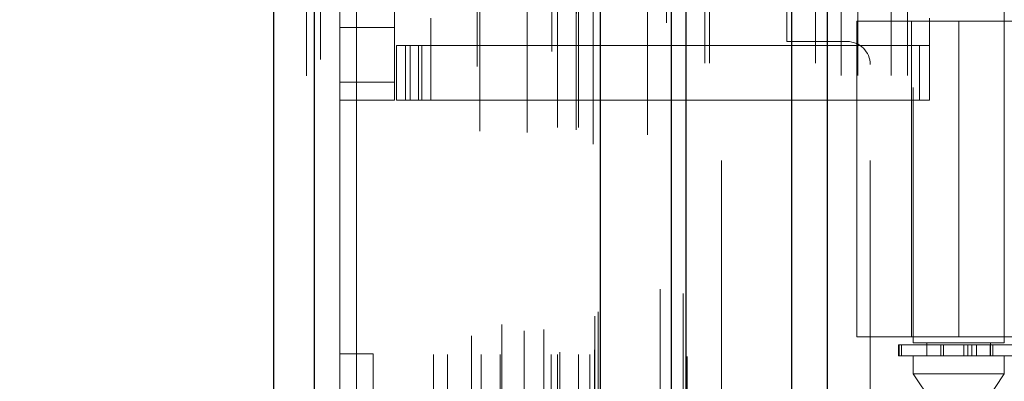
# Model space of a CAD drawing. Header units: inches. Extents: x 0.2 to 10.8, y 0.2 to 8.2.
# Tile 76 of 98: x 5.715 to 5.8925, y 3.5186 to 3.5838. Entities that reach past the tile are written whole.
import ezdxf

# ---------------------------------------------------------------- set-up
doc = ezdxf.new("R2010")
doc.units = ezdxf.units.IN
doc.header["$MEASUREMENT"] = 0
doc.linetypes.add('HIDDEN', pattern=[0.07500000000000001, 0.05, -0.025])
doc.layers.add('DIMENSIONS', color=140, linetype='Continuous')
doc.layers.add('SLD-0', color=179, linetype='Continuous')
doc.styles.add('SLDTEXTSTYLE0', font='TXT', dxfattribs={"width": 0.7})
doc.dimstyles.new('SLDDIMSTYLE0', dxfattribs={"dimtxt": 0.0849609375, "dimasz": 0.13, "dimexe": 0, "dimexo": 0.0625, "dimgap": 0.021240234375, "dimtad": 0, "dimtih": 1, "dimtoh": 1, "dimlfac": 12, "dimrnd": 1e-09, "dimzin": 12, "dimdsep": 46, "dimtxsty": 'SLDTEXTSTYLE0', "dimsah": 1, "dimcen": 0.09, "dimadec": 0, "dimazin": 3, "dimtfac": 1, "dimtofl": 0, "dimtmove": 0, "dimatfit": 3, "dimfxl": 0, "dimfrac": 2, "dimtolj": 1, "dimtzin": 12, "dimarcsym": 0})
doc.dimstyles.new('SLDDIMSTYLE1', dxfattribs={"dimtxt": 0.0849609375, "dimasz": 0.13, "dimexe": 0, "dimexo": 0.0625, "dimgap": 0.021240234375, "dimtad": 0, "dimtih": 1, "dimtoh": 1, "dimlfac": 12, "dimrnd": 1e-09, "dimzin": 12, "dimdsep": 46, "dimtxsty": 'SLDTEXTSTYLE0', "dimsah": 1, "dimcen": 0.09, "dimadec": 0, "dimazin": 3, "dimtfac": 1, "dimtmove": 0, "dimatfit": 0, "dimfxl": 0, "dimfrac": 2, "dimtolj": 1, "dimtzin": 12, "dimarcsym": 0})

# ---------------------------------------------------------------- blocks, each defined once
blk = doc.blocks.new('_D_17')
at = {"layer": 'DIMENSIONS'}
for p, q in [((5.813037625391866, 4.914046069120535), (5.365157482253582, 4.914046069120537)), ((5.490157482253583, 4.914046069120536), (5.490157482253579, 4.137194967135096)), ((5.328583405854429, 3.983144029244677), (5.300053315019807, 3.983144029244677)), ((5.300053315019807, 3.983144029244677), (5.300053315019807, 3.848113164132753)), ((5.651731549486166, 3.983144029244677), (5.680261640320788, 3.983144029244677)), ((5.680261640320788, 3.983144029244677), (5.680261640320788, 3.848113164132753)), ((5.300053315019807, 3.848113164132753), (5.328583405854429, 3.848113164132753)), ((5.680261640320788, 3.848113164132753), (5.651731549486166, 3.848113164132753)), ((5.490157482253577, 3.373712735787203), (5.490157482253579, 3.829093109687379)), ((5.81303762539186, 3.373712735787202), (5.365157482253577, 3.373712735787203))]:
    blk.add_line(p, q, dxfattribs=at)
for points in [[(5.490157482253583, 4.914046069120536), (5.470157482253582, 4.784046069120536), (5.510157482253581, 4.784046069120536)], [(5.490157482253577, 3.373712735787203), (5.510157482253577, 3.503712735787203), (5.470157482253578, 3.503712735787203)]]:
    blk.add_solid(points, dxfattribs=at)
at = {"layer": 'DIMENSIONS', "char_height": 0.08333333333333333, "attachment_point": 1, "style": 'SLDTEXTSTYLE0'}
for s, insert in [('18.48', (5.328583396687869, 4.109586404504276)), ('469.5', (5.328583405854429, 3.955535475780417))]:
    blk.add_mtext(s, dxfattribs=dict(at, insert=insert))
blk = doc.blocks.new('_D_18')
at = {"layer": 'DIMENSIONS'}
for p, q in [((5.782454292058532, 5.029296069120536), (5.003326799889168, 5.029296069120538)), ((5.128326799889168, 5.029296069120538), (5.128326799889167, 4.598430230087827)), ((4.966752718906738, 4.468299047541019), (4.938222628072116, 4.468299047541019)), ((4.938222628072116, 4.468299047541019), (4.938222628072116, 4.333268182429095)), ((5.289900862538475, 4.468299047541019), (5.318430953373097, 4.468299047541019)), ((5.318430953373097, 4.468299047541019), (5.318430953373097, 4.333268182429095)), ((4.938222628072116, 4.333268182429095), (4.966752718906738, 4.333268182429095)), ((5.318430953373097, 4.333268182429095), (5.289900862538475, 4.333268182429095)), ((5.128326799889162, 3.258379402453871), (5.128326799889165, 4.179217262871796)), ((5.782454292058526, 3.258379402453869), (5.003326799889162, 3.258379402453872))]:
    blk.add_line(p, q, dxfattribs=at)
for points in [[(5.128326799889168, 5.029296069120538), (5.108326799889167, 4.899296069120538), (5.148326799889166, 4.899296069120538)], [(5.128326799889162, 3.258379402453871), (5.148326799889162, 3.388379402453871), (5.108326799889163, 3.388379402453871)]]:
    blk.add_solid(points, dxfattribs=at)
at = {"layer": 'DIMENSIONS', "char_height": 0.08333333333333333, "attachment_point": 1, "style": 'SLDTEXTSTYLE0'}
for s, insert in [('21.25', (4.966752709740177, 4.594741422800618)), ('539.8', (4.966752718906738, 4.440690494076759)), ('OPENING', (4.866289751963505, 4.286639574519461))]:
    blk.add_mtext(s, dxfattribs=dict(at, insert=insert))
blk = doc.blocks.new('_D_19')
at = {"layer": 'DIMENSIONS'}
for p, q in [((5.490157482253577, 3.373712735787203), (5.490157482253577, 3.623712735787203)), ((5.81303762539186, 3.373712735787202), (5.365157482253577, 3.373712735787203)), ((5.808407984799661, 3.169962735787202), (5.365157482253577, 3.169962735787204)), ((5.490157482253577, 2.935578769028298), (5.490157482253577, 3.169962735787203)), ((4.969955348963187, 2.935578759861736), (4.941425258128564, 2.935578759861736)), ((4.941425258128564, 2.935578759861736), (4.941425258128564, 2.800547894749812)), ((5.222424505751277, 2.935578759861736), (5.2509545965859, 2.935578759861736)), ((5.2509545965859, 2.935578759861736), (5.2509545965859, 2.800547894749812)), ((5.375588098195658, 2.935578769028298), (5.490157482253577, 2.935578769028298)), ((4.941425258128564, 2.800547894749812), (4.969955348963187, 2.800547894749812)), ((5.2509545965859, 2.800547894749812), (5.222424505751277, 2.800547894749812))]:
    blk.add_line(p, q, dxfattribs=at)
for points in [[(5.490157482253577, 3.373712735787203), (5.510157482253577, 3.503712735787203), (5.470157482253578, 3.503712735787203)], [(5.490157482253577, 3.169962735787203), (5.470157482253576, 3.039962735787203), (5.510157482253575, 3.039962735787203)]]:
    blk.add_solid(points, dxfattribs=at)
at = {"layer": 'DIMENSIONS', "char_height": 0.08333333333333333, "attachment_point": 1, "style": 'SLDTEXTSTYLE0'}
for s, insert in [('2.45', (4.969955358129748, 3.062021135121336)), ('62.1', (4.969955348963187, 2.907970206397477))]:
    blk.add_mtext(s, dxfattribs=dict(at, insert=insert))

msp = doc.modelspace()

# ---------------------------------------------------------------- linework, layer by layer
at = {"layer": 'SLD-0', "linetype": 'Continuous', "lineweight": 25}
for p, q in [((5.860530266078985, 5.121792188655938), (5.860530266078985, 3.175962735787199)), ((5.854166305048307, 3.175962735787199), (5.854166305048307, 5.120611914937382)), ((5.832454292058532, 3.175962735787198), (5.832454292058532, 5.111379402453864)), ((5.835090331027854, 3.175962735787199), (5.835090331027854, 5.111638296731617)), ((5.819651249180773, 3.202067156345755), (5.819651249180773, 5.085675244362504)), ((5.768130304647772, 3.211151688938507), (5.768130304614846, 5.076590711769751)), ((5.760693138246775, 5.073645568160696), (5.760693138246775, 3.214096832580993))]:
    msp.add_line(p, q, dxfattribs=at)
at = {"layer": 'SLD-0', "linetype": 'HIDDEN', "lineweight": 18}
for p, q in [((5.860530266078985, 5.121792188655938), (5.860530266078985, 3.175962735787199)), ((5.860530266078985, 3.175962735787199), (5.860530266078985, 5.121792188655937)), ((5.860530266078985, 3.175962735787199), (5.860530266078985, 5.121792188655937)), ((5.854166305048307, 3.175962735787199), (5.854166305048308, 5.120611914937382)), ((5.858408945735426, 3.175962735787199), (5.858408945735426, 5.120611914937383)), ((5.858408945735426, 3.175962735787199), (5.858408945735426, 5.120611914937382)), ((5.835090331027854, 3.175962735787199), (5.835090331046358, 5.111638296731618)), ((5.838454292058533, 3.175962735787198), (5.838454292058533, 5.111379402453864)), ((5.839332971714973, 3.175962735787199), (5.839332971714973, 5.111638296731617)), ((5.839332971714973, 3.175962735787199), (5.839332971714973, 5.111638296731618)), ((5.83483610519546, 3.189596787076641), (5.83483610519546, 5.098145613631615)), ((5.81542573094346, 3.198733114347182), (5.81542573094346, 5.089009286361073)), ((5.815425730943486, 3.198733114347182), (5.815425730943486, 5.089009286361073)), ((5.820693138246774, 3.202067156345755), (5.820693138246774, 5.0856752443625)), ((5.813287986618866, 3.20380176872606), (5.813287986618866, 5.083940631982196)), ((5.815341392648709, 5.084915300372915), (5.815341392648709, 3.202827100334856)), ((5.81585102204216, 3.202737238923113), (5.815851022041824, 5.085005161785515)), ((5.814280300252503, 3.205056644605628), (5.814280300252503, 5.082723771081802)), ((5.831580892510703, 5.083191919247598), (5.831580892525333, 3.204555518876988)), ((5.831580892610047, 5.083190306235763), (5.831580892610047, 3.204563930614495)), ((5.819726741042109, 3.207551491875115), (5.819726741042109, 5.08019090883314)), ((5.798613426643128, 3.208365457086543), (5.798613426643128, 5.079376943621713)), ((5.800045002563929, 3.209289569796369), (5.800045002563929, 5.078448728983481)), ((5.819275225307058, 3.208515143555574), (5.819275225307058, 5.079227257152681)), ((5.819275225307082, 3.208515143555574), (5.819275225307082, 5.079227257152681)), ((5.819753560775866, 3.207761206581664), (5.819753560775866, 5.079981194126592)), ((5.768130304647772, 5.076590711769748), (5.768130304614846, 3.211151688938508)), ((5.769172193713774, 3.211151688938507), (5.769172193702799, 5.076590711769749)), ((5.769172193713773, 5.076590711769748), (5.769172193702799, 3.211151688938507)), ((5.810890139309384, 5.078036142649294), (5.810890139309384, 3.209714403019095)), ((5.797433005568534, 5.075343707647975), (5.797433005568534, 3.212394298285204)), ((5.813256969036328, 3.211348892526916), (5.813256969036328, 5.076393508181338)), ((5.766693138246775, 5.073645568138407), (5.766693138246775, 3.214096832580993)), ((5.799197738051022, 3.213667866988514), (5.799197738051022, 5.074074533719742)), ((5.788748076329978, 3.215700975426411), (5.788748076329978, 5.072041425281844)), ((5.789180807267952, 3.214970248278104), (5.789180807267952, 5.072772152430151)), ((5.828144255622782, 5.071889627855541), (5.828144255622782, 3.215828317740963)), ((5.78958140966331, 3.223418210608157), (5.78958140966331, 5.064324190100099)), ((5.789581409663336, 3.223418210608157), (5.789581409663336, 5.064324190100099)), ((5.792113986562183, 3.223418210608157), (5.792113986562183, 5.064324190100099)), ((5.798148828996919, 3.223418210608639), (5.798148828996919, 5.064324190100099)), ((5.801593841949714, 3.223418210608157), (5.801593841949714, 5.064324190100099)), ((5.810764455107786, 3.223418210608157), (5.810764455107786, 5.064324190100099)), ((5.811937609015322, 5.064324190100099), (5.811937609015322, 3.223418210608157)), ((5.811937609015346, 3.223418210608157), (5.811937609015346, 5.064324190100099)), ((5.815687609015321, 3.223418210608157), (5.815687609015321, 5.064324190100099)), ((5.815687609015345, 5.064324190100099), (5.815687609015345, 3.223418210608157)), ((5.817761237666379, 3.223418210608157), (5.817761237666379, 5.064324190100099)), ((5.817761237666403, 3.223418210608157), (5.817761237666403, 5.064324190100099)), ((5.797936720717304, 5.063660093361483), (5.797936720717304, 3.224082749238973)), ((5.806465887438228, 5.063422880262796), (5.806465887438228, 3.224317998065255)), ((5.812354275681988, 3.223834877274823), (5.812354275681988, 5.063907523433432)), ((5.815270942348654, 5.063907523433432), (5.815270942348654, 3.223834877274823)), ((5.818604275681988, 3.224251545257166), (5.818604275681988, 5.063490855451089)), ((5.818604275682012, 3.224251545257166), (5.818604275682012, 5.063490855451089)), ((5.796422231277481, 3.226784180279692), (5.796422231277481, 5.060958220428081)), ((5.818359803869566, 5.061329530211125), (5.818359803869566, 3.226412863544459)), ((5.801862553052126, 3.228822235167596), (5.801862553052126, 5.058927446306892)), ((5.805918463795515, 3.227713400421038), (5.805918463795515, 5.060029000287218)), ((5.805918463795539, 3.227713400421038), (5.805918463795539, 5.060029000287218)), ((5.809473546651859, 3.227959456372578), (5.809473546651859, 5.059771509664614)), ((5.818674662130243, 3.23033139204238), (5.818674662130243, 5.057411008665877)), ((5.818674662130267, 3.23033139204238), (5.818674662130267, 5.057411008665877)), ((5.819221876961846, 3.231104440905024), (5.819221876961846, 5.056637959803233)), ((5.819221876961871, 3.231104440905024), (5.819221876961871, 5.056637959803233)), ((5.830413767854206, 3.235194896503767), (5.830413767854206, 5.052547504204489)), ((5.834547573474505, 3.23441617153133), (5.834547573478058, 5.053291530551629)), ((5.841454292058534, 3.258379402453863), (5.841454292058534, 5.029296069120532)), ((5.841454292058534, 3.258379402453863), (5.841454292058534, 5.029296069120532)), ((5.841454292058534, 3.258379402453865), (5.841454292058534, 5.029296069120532)), ((5.841454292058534, 3.258379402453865), (5.841454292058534, 5.029296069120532)), ((5.7726931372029, 4.991329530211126), (5.7726931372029, 3.29641286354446)), ((5.77569313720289, 3.296412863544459), (5.77569313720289, 4.991329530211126)), ((5.77569313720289, 3.296412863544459), (5.77569313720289, 4.991329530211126)), ((5.775693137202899, 4.991329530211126), (5.775693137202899, 3.296412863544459)), ((5.775693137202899, 4.991329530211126), (5.775693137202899, 3.296412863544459)), ((5.863037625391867, 3.373712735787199), (5.863037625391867, 3.925546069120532)), ((5.863037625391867, 3.373712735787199), (5.863037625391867, 3.925546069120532)), ((5.866037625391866, 3.373712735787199), (5.866037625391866, 3.925546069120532)), ((5.872037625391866, 3.373712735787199), (5.872037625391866, 3.925546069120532)), ((5.875037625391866, 3.373712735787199), (5.875037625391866, 3.925546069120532)), ((5.875037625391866, 3.373712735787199), (5.875037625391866, 3.925546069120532)), ((5.876039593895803, 3.77156706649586), (5.876039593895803, 3.525504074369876)), ((5.892443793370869, 3.525504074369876), (5.892443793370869, 3.77156706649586)), ((5.78253565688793, 3.572538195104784), (5.78253565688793, 3.726737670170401)), ((5.853287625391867, 3.579837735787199), (5.853287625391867, 3.719421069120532)), ((5.789097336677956, 3.58402113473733), (5.789097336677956, 3.57909987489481)), ((5.878992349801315, 3.58402113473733), (5.878992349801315, 3.57909987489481)), ((5.772693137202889, 3.582380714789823), (5.78253565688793, 3.582380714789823)), ((5.865868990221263, 3.583529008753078), (5.90261439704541, 3.583529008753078)), ((5.865868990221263, 3.583529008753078), (5.865868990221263, 3.5266064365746)), ((5.875711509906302, 3.583529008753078), (5.875711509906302, 3.5266064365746)), ((5.884241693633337, 3.583529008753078), (5.884241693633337, 3.5266064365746)), ((5.884241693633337, 3.5266064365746), (5.884241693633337, 3.583529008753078)), ((5.782863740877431, 3.569257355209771), (5.782863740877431, 3.57909987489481)), ((5.782863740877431, 3.57909987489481), (5.784504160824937, 3.57909987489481)), ((5.784504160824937, 3.569257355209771), (5.784504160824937, 3.57909987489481)), ((5.785357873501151, 3.57909987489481), (5.784504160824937, 3.57909987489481)), ((5.784504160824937, 3.569257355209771), (5.784504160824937, 3.57909987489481)), ((5.785357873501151, 3.569257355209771), (5.785357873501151, 3.57909987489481)), ((5.785357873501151, 3.57909987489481), (5.786845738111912, 3.57909987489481)), ((5.786845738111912, 3.569257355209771), (5.786845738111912, 3.57909987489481)), ((5.877199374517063, 3.57909987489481), (5.786845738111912, 3.57909987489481)), ((5.787456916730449, 3.57909987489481), (5.787456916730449, 3.569257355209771)), ((5.789097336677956, 3.57909987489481), (5.789097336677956, 3.569257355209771)), ((5.864120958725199, 3.579837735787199), (5.853287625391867, 3.579837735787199)), ((5.877199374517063, 3.569257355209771), (5.877199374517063, 3.57909987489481)), ((5.877199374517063, 3.57909987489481), (5.878992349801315, 3.57909987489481)), ((5.878992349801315, 3.569257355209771), (5.878992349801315, 3.57909987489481)), ((5.868287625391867, 3.258379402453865), (5.868287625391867, 3.575671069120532)), ((5.772693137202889, 3.572538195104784), (5.78253565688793, 3.572538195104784)), ((5.772693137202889, 3.572538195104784), (5.78253565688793, 3.572538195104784)), ((5.78253565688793, 3.572538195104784), (5.78253565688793, 3.569257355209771)), ((5.772693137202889, 3.569257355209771), (5.78253565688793, 3.569257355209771)), ((5.784504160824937, 3.569257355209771), (5.782863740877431, 3.569257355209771)), ((5.785357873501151, 3.569257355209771), (5.784504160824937, 3.569257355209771)), ((5.786845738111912, 3.569257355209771), (5.785357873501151, 3.569257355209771)), ((5.786845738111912, 3.569257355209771), (5.877199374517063, 3.569257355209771)), ((5.878992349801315, 3.569257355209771), (5.877199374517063, 3.569257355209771)), ((5.90261439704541, 3.5266064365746), (5.865868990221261, 3.5266064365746)), ((5.87340566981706, 3.525175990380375), (5.873526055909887, 3.525175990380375)), ((5.87340566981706, 3.525175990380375), (5.87340566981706, 3.523207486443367)), ((5.873526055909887, 3.523207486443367), (5.873526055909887, 3.525175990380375)), ((5.873526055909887, 3.525175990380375), (5.897365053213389, 3.525175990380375)), ((5.873526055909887, 3.525175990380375), (5.873526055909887, 3.523207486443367)), ((5.873919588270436, 3.525175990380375), (5.873919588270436, 3.523207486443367)), ((5.873919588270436, 3.523207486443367), (5.873919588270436, 3.525175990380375)), ((5.892443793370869, 3.525504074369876), (5.876039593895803, 3.525504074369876)), ((5.878500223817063, 3.525504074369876), (5.878500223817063, 3.523207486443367)), ((5.881036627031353, 3.523207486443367), (5.881036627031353, 3.525175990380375)), ((5.881036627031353, 3.525175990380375), (5.881036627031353, 3.523207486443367)), ((5.881493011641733, 3.525175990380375), (5.881493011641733, 3.523207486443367)), ((5.881493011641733, 3.523207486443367), (5.881493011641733, 3.525175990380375)), ((5.885151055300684, 3.523207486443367), (5.885151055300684, 3.525175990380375)), ((5.885151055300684, 3.525175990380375), (5.885151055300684, 3.523207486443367)), ((5.885888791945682, 3.525175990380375), (5.885888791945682, 3.523207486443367)), ((5.885888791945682, 3.523207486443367), (5.885888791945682, 3.525175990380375)), ((5.886613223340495, 3.523207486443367), (5.886613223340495, 3.525175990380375)), ((5.886613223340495, 3.525175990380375), (5.886613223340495, 3.523207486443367)), ((5.887461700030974, 3.525175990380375), (5.887461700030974, 3.523207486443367)), ((5.887461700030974, 3.523207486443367), (5.887461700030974, 3.525175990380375)), ((5.889902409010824, 3.525175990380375), (5.889902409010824, 3.523207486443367)), ((5.889910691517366, 3.525175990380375), (5.889910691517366, 3.523207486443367)), ((5.889910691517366, 3.523207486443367), (5.889910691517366, 3.525175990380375)), ((5.889983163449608, 3.523207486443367), (5.889983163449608, 3.525504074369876)), ((5.889983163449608, 3.523207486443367), (5.889983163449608, 3.525175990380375)), ((5.890388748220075, 3.523207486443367), (5.890388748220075, 3.525175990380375)), ((5.890388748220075, 3.525175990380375), (5.890388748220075, 3.523207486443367)), ((5.77869313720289, 3.523548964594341), (5.77269313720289, 3.523548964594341)), ((5.77869313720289, 3.523548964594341), (5.77869313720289, 3.410715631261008)), ((5.873526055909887, 3.523207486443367), (5.87340566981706, 3.523207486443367)), ((5.897365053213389, 3.523207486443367), (5.873526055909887, 3.523207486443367)), ((5.876039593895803, 3.523207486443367), (5.876039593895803, 3.519926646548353)), ((5.892443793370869, 3.519926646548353), (5.892443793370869, 3.523207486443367)), ((5.876039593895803, 3.519926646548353), (5.892443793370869, 3.519926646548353)), ((5.876039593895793, 3.519926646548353), (5.879320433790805, 3.515005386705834)), ((5.889162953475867, 3.515005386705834), (5.892443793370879, 3.519926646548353))]:
    msp.add_line(p, q, dxfattribs=at)
at = {"layer": 'SLD-0', "linetype": 'HIDDEN', "lineweight": 18, "flags": 128}
for points in [[(5.838343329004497, 3.189536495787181), (5.838343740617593, 4.136317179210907), (5.838343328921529, 5.098201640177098)], [(5.836443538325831, 3.207593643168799), (5.836443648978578, 4.105255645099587), (5.836443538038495, 5.080137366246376)], [(5.836443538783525, 3.207582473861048), (5.836443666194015, 4.12875704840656), (5.836443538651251, 5.080161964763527)], [(5.828144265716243, 5.071913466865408), (5.828144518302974, 4.104196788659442), (5.828144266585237, 3.215829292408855)], [(5.835272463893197, 3.223037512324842), (5.835273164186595, 4.163702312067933), (5.83527246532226, 5.064704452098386)], [(5.83527246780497, 3.223054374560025), (5.835273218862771, 4.12875704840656), (5.835272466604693, 5.064705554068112)], [(5.828156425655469, 5.06300280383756), (5.828156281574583, 4.151422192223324), (5.828156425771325, 3.224741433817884)]]:
    msp.add_lwpolyline(points, dxfattribs=at)
at = {"layer": 'SLD-0', "linetype": 'HIDDEN', "lineweight": 18}
msp.add_arc((5.864120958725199, 3.575671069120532), 0.004166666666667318, 0, 90, dxfattribs=at)

# ---------------------------------------------------------------- dimensions: what is measured, and where the dimension line sits
at = {"layer": 'DIMENSIONS'}
dim = msp.add_linear_dim(base=(5.128326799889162, 3.258379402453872), p1=(5.832454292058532, 5.029296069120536), p2=(5.832454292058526, 3.258379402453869), angle=90.0000000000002, text='<>\\POPENING', dimstyle='SLDDIMSTYLE0', dxfattribs=at)
dim.commit()
dim.dimension.update_dxf_attribs({"geometry": '_D_18', "text_midpoint": (5.128326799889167, 4.388823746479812), "dimtype": 160})
for base, p1, dimstyle, picture, middle in [((5.490157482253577, 3.373712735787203), (5.863037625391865, 4.914046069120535), 'SLDDIMSTYLE0', '_D_17', (5.490157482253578, 3.983144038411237)), ((5.490157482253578, 3.373712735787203), (5.858407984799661, 3.169962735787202), 'SLDDIMSTYLE1', '_D_19', (5.490157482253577, 2.935578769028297))]:
    dim = msp.add_linear_dim(base=base, p1=p1, p2=(5.863037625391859, 3.373712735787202), angle=90.0000000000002, dimstyle=dimstyle, dxfattribs=at)
    dim.commit()
    dim.dimension.update_dxf_attribs({"geometry": picture, "text_midpoint": middle, "dimtype": 160})

doc.saveas('drawing.dxf')
